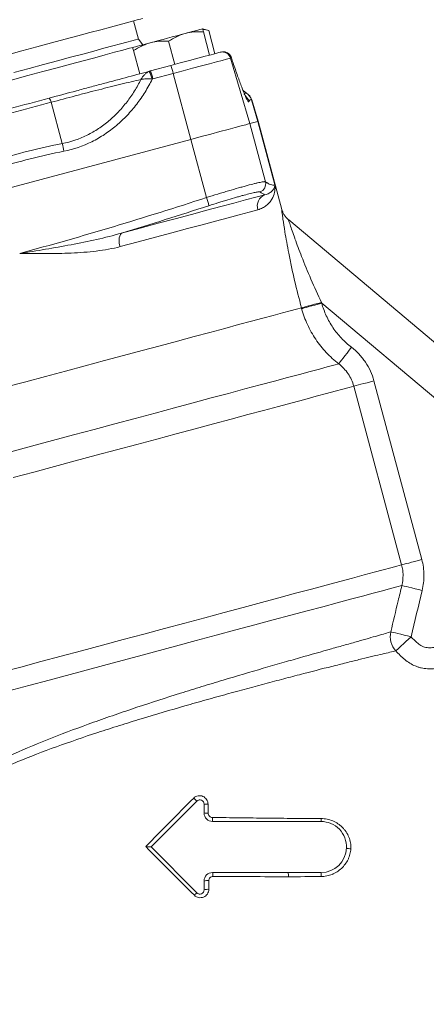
# Model space of a CAD drawing. Header units: millimetres. Extents: x -2 to 362, y -185 to 555.
# Tile 12 of 14: x 150 to 245, y 156 to 388. Entities that reach past the tile are written whole.
import ezdxf

# ---------------------------------------------------------------- set-up
doc = ezdxf.new("R2010")
doc.units = ezdxf.units.MM

msp = doc.modelspace()

# ---------------------------------------------------------------- linework, layer by layer
at = {"color": 7, "linetype": 'Continuous', "lineweight": 15}
for p, q in [((177.51, 383.36), (176.36, 387.63)), ((194.04, 385.37), (192.58, 385.76)), ((194.23, 379.58), (192.77, 385.03)), ((195.5, 379.92), (194.04, 385.37)), ((178.49, 382.01), (177.51, 383.36)), ((186.02, 377.38), (184.56, 382.83)), ((177.81, 375.18), (176.35, 380.63)), ((196.72, 380.25), (196.92, 380.3)), ((199.35, 378.94), (199.15, 378.88)), ((199.15, 378.88), (203.71, 363.49)), ((180.32, 375.85), (185.09, 377.13)), ((185.68, 375.27), (180.91, 373.99)), ((185.68, 375.27), (189.85, 359.77)), ((202.95, 370.67), (202.11, 371.27)), ((159.57, 358.78), (156.97, 368.48)), ((204.1, 369.06), (205.6, 363.99)), ((205.66, 364.01), (204.16, 369.07)), ((203.71, 363.49), (205.6, 363.99)), ((209.61, 349.04), (205.6, 363.99)), ((211.22, 343.24), (205.66, 364.01)), ((207.38, 349.8), (203.71, 363.49)), ((145.54, 347.9), (189.85, 359.77)), ((193.52, 346.08), (189.85, 359.77)), ((258.5, 302.51), (212.85, 340.82)), ((283.15, 268.77), (220.61, 321.26)), ((239.43, 259.69), (228.17, 301.71)), ((232.9, 302.98), (244.17, 260.96)), ((191.24, 204.13), (180.45, 193.34)), ((192.95, 201.34), (192.95, 203.43)), ((220.45, 199.34), (194.95, 199.34)), ((180.45, 193.34), (191.24, 182.55)), ((192.95, 183.26), (192.95, 185.34)), ((194.95, 187.34), (212.73, 187.34)), ((212.73, 187.34), (220.45, 187.34))]:
    msp.add_line(p, q, dxfattribs=at)
at = {"color": 7, "linetype": 'Continuous', "lineweight": 15, "flags": 128}
for points in [[(135, 376.55), (138.84, 377.58), (142.66, 378.6), (146.41, 379.6), (150.07, 380.59), (153.61, 381.54), (157.01, 382.45), (160.24, 383.31), (163.27, 384.12), (166.08, 384.88), (168.64, 385.56), (170.94, 386.18), (172.96, 386.72), (174.69, 387.18), (176.1, 387.56), (177.19, 387.85), (177.95, 388.06), (178.37, 388.17), (178.47, 388.2)], [(180.26, 382.46), (181.23, 382.72), (182.24, 382.99), (183.3, 383.28), (184.37, 383.56), (185.44, 383.85), (186.49, 384.13), (187.51, 384.41), (188.47, 384.66)], [(188.47, 384.66), (189.37, 384.9), (190.17, 385.12), (190.88, 385.31), (191.48, 385.47), (191.95, 385.6), (192.3, 385.69), (192.51, 385.75), (192.58, 385.76)], [(148.21, 375.51), (151.76, 376.46), (155.17, 377.38), (158.43, 378.25), (161.51, 379.08), (164.38, 379.84), (167.01, 380.55), (169.38, 381.19), (171.48, 381.75), (173.29, 382.23), (174.79, 382.64), (175.97, 382.95), (176.82, 383.18), (177.33, 383.32), (177.51, 383.36), (177.51, 383.36)], [(176.16, 381.36), (176.23, 381.38), (176.44, 381.44), (176.78, 381.53), (177.26, 381.66), (177.85, 381.82), (178.56, 382.01), (179.37, 382.23), (180.26, 382.46)], [(185.09, 377.13), (187.33, 377.73), (189.47, 378.3), (191.44, 378.83), (193.17, 379.3), (194.61, 379.68), (195.7, 379.98), (196.41, 380.17), (196.72, 380.25)], [(196.92, 380.3), (197.3, 380.37), (197.52, 380.37)], [(199.15, 378.88), (198.86, 378.81), (198.2, 378.63), (197.18, 378.35), (195.83, 377.99), (194.18, 377.55), (192.3, 377.05), (190.21, 376.49), (187.98, 375.89), (185.68, 375.27)], [(205.6, 363.99), (205.62, 364), (205.64, 364), (205.65, 364.01), (205.66, 364.01)], [(189.85, 359.77), (192.22, 360.41), (194.51, 361.02), (196.66, 361.6), (198.6, 362.12), (200.29, 362.57), (201.68, 362.94), (202.73, 363.22), (203.41, 363.41), (203.71, 363.49)], [(173.51, 337.72), (177.9, 338.9), (182.13, 340.03), (186.16, 341.11), (189.98, 342.13), (193.56, 343.09), (196.88, 343.98), (199.92, 344.8), (202.67, 345.53), (205.12, 346.19), (207.24, 346.76)], [(205.59, 343.22), (203.55, 342.67), (201.21, 342.05), (198.57, 341.34), (195.65, 340.56), (192.46, 339.7), (189.03, 338.78), (185.36, 337.8), (181.5, 336.76), (177.44, 335.68), (173.22, 334.55)], [(215.85, 320.15), (214.68, 319.84), (213.18, 319.44), (211.36, 318.95), (209.22, 318.38), (206.78, 317.72), (204.06, 316.99), (201.06, 316.19), (197.8, 315.32), (194.31, 314.38), (190.59, 313.38), (186.68, 312.34), (182.59, 311.24), (178.34, 310.1), (173.97, 308.93), (169.48, 307.73), (164.92, 306.5), (160.3, 305.27), (155.64, 304.02), (150.98, 302.77), (146.34, 301.53)], [(220.54, 321.39), (219.73, 321.17), (218.94, 320.97), (218.2, 320.77), (217.53, 320.59), (216.94, 320.44), (216.46, 320.31), (216.09, 320.21), (215.85, 320.15)], [(220.61, 321.26), (219.79, 321.03), (219, 320.81), (218.26, 320.61), (217.58, 320.42), (217, 320.26), (216.51, 320.12), (216.14, 320.02), (215.9, 319.95)], [(227.62, 310.88), (227.09, 310.19), (226.57, 309.52), (226.08, 308.89), (225.65, 308.32), (225.27, 307.83), (224.97, 307.43), (224.74, 307.14), (224.61, 306.97)], [(224.61, 306.97), (223.44, 306.66), (221.92, 306.25), (220.07, 305.75), (217.89, 305.17), (215.39, 304.5), (212.59, 303.75), (209.51, 302.92), (206.15, 302.02), (202.54, 301.06), (198.7, 300.03), (194.64, 298.94), (190.39, 297.8), (185.97, 296.62), (181.41, 295.39), (176.72, 294.14), (171.94, 292.86), (167.08, 291.56), (162.18, 290.24), (157.26, 288.92), (152.34, 287.61), (147.46, 286.3)], [(228.17, 301.71), (227.05, 301.41), (225.59, 301.02), (223.82, 300.55), (221.73, 299.99), (219.33, 299.34), (216.64, 298.62), (213.66, 297.83), (210.43, 296.96), (206.94, 296.02), (203.22, 295.03), (199.29, 293.97), (195.16, 292.87), (190.86, 291.71), (186.4, 290.52), (181.82, 289.29), (177.13, 288.03), (172.35, 286.75), (167.51, 285.46), (162.63, 284.15), (157.74, 282.84), (152.86, 281.53), (148.02, 280.24)], [(232.9, 302.98), (232.08, 302.76), (231.28, 302.54), (230.52, 302.34), (229.84, 302.16), (229.25, 302), (228.76, 301.87), (228.4, 301.77), (228.17, 301.71)], [(239.43, 259.69), (238.31, 259.39), (236.86, 259), (235.08, 258.52), (232.99, 257.96), (230.59, 257.32), (227.9, 256.6), (224.92, 255.8), (221.69, 254.93), (218.2, 254), (214.48, 253), (210.55, 251.95), (206.42, 250.84), (202.12, 249.69), (197.66, 248.5), (193.08, 247.27), (188.39, 246.01), (183.61, 244.73), (178.77, 243.43), (173.89, 242.13), (169, 240.82), (164.12, 239.51), (159.28, 238.21), (154.49, 236.93), (149.79, 235.67), (145.19, 234.44)], [(244.17, 260.96), (243.34, 260.73), (242.54, 260.52), (241.78, 260.32), (241.1, 260.13), (240.51, 259.98), (240.02, 259.85), (239.66, 259.75), (239.43, 259.69)], [(239.47, 254.84), (238.3, 254.53), (236.78, 254.12), (234.91, 253.62), (232.71, 253.03), (230.2, 252.35), (227.37, 251.6), (224.25, 250.76), (220.86, 249.85), (217.21, 248.87), (213.32, 247.83), (209.21, 246.73), (204.91, 245.58), (200.43, 244.38), (195.81, 243.14), (191.06, 241.87), (186.21, 240.57), (181.29, 239.25), (176.32, 237.92), (171.33, 236.58), (166.35, 235.25), (161.4, 233.92), (156.5, 232.61), (151.7, 231.32), (147, 230.06)], [(244.26, 253.69), (243.42, 253.9), (242.6, 254.09), (241.83, 254.27), (241.14, 254.44), (240.54, 254.58), (240.05, 254.7), (239.69, 254.79), (239.47, 254.84)], [(236.87, 243.94), (237.09, 243.88), (237.46, 243.79), (237.95, 243.68), (238.54, 243.53), (239.23, 243.37), (239.99, 243.18), (240.8, 242.99), (241.64, 242.79)], [(241.64, 242.79), (241.01, 242.21), (240.4, 241.64), (239.83, 241.11), (239.31, 240.63), (238.86, 240.22), (238.49, 239.87), (238.22, 239.62), (238.04, 239.45)]]:
    msp.add_lwpolyline(points, dxfattribs=at)
at = {"color": 8, "linetype": 'Continuous', "lineweight": 15, "flags": 128}
msp.add_lwpolyline([(136.55, 370.77), (140.37, 371.79), (144.15, 372.8), (147.87, 373.8), (151.49, 374.77), (154.99, 375.71), (158.34, 376.61), (161.51, 377.46), (164.47, 378.25), (167.2, 378.98), (169.68, 379.65), (171.88, 380.24), (173.79, 380.75), (175.39, 381.18), (176.22, 381.4)], dxfattribs=at)
at = {"color": 7, "linetype": 'Continuous', "lineweight": 15}
for centre, radius, start, end in [((197.23, 378.32), 2, 16.4732, 104.9748), ((197.44, 378.37), 2, 16.4699, 104.9782), ((197.46, 378.38), 1.98, 44.8556, 60.3203), ((197.46, 378.38), 1.99, 16.2975, 44.9495), ((168.15, 369.93), 13.22, 17.665, 26.1183), ((169.77, 371.51), 11.41, 12.6004, 22.4042), ((174.55, 372.79), 11.41, 12.6006, 22.4042), ((201.29, 368.17), 3, 17.3077, 56.4077), ((201.23, 368.21), 2.99, 16.4015, 54.9596), ((154.97, 368.1), 2.04, 10.8942, 42.2234), ((103.19, 345.73), 57.87, 11.2131, 13.0418), ((205.44, 349.28), 2, 289.0402, 14.8405), ((180.62, 341.43), 13.71, 11.5068, 19.8401), ((208.37, 344.08), 2.91, 112.8733, 197.0959), ((176.07, 335.89), 3.15, 144.5124, 205.1658), ((241.86, 242.85), 5.11, 167.7212, 221.685), ((195.91, 209.88), 7.4, 222.9889, 230.9254), ((191.95, 203.43), 1, 0, 135), ((193.66, 209.26), 5.87, 263.0385, 272.1822), ((194.95, 201.34), 2, 180, 270), ((193.67, 206.95), 5.66, 262.6333, 272.3534), ((201.1, 200.06), 6.19, 177.8914, 186.6604), ((211.43, 199.88), 9.04, 356.5696, 0.8504), ((220.45, 193.34), 6, 357.7958, 90), ((220.45, 193.34), 6, 270, 357.7958), ((227.29, 194.9), 1.98, 244.8416, 275.2958), ((194.95, 185.34), 2, 90, 180), ((193.75, 182.17), 3.27, 84.9798, 104.1783), ((192.08, 186.63), 2.95, 355.7003, 13.9483), ((206.64, 186.6), 6.14, 357.7002, 6.9796), ((202.49, 186.44), 17.98, 359.8354, 2.8611), ((191.95, 183.26), 1, 225, 0), ((193.75, 180.99), 2.4, 83.1064, 109.6184), ((195.33, 177.57), 6.44, 129.4003, 136.5617)]:
    msp.add_arc(centre, radius, start, end, dxfattribs=at)
at = {"color": 8, "linetype": 'Continuous', "lineweight": 15}
msp.add_arc((200.63, 367.79), 3, 16.675, 47.336, dxfattribs=at)
at = {"color": 7, "linetype": 'Continuous', "lineweight": 15}
for points, knots in [([(188.47, 384.66), (188.12, 384.57), (187.78, 384.46), (187.1, 384.21), (186.77, 384.07), (185.8, 383.6), (185.17, 383.23), (184.56, 382.83)], [0, 0, 0, 0, 0.25, 0.25, 0.5, 0.5, 1, 1, 1, 1]), ([(192.77, 385.03), (192.04, 385.07), (191.32, 385.08), (189.88, 384.97), (189.17, 384.85), (188.47, 384.66)], [0, 0, 0, 0, 0.5, 0.5, 1, 1, 1, 1]), ([(192.58, 385.76), (192.58, 385.76), (192.58, 385.75), (192.6, 385.68), (192.61, 385.63), (192.67, 385.44), (192.71, 385.25), (192.77, 385.03)], [0, 0, 0, 0, 0.25, 0.25, 0.5, 0.5, 1, 1, 1, 1]), ([(194.04, 385.37), (193.6, 385.5), (193.11, 385.63), (192.66, 385.59), (192.63, 385.58)], [0, 0, 0, 0, 0.915938, 1, 1, 1, 1]), ([(180.26, 382.46), (179.91, 382.37), (179.57, 382.26), (178.89, 382.01), (178.56, 381.87), (177.59, 381.4), (176.96, 381.03), (176.35, 380.63)], [0, 0, 0, 0, 0.25, 0.25, 0.5, 0.5, 1, 1, 1, 1]), ([(184.56, 382.83), (183.83, 382.87), (183.11, 382.88), (181.67, 382.77), (180.96, 382.65), (180.26, 382.46)], [0, 0, 0, 0, 0.5, 0.5, 1, 1, 1, 1]), ([(176.16, 381.36), (176.16, 381.36), (176.16, 381.35), (176.18, 381.28), (176.19, 381.23), (176.24, 381.04), (176.29, 380.85), (176.35, 380.63)], [0, 0, 0, 0, 0.25, 0.25, 0.5, 0.5, 1, 1, 1, 1]), ([(198.86, 379.77), (198.75, 379.87), (198.48, 380.12), (198.04, 380.33), (197.71, 380.33), (197.62, 380.33)], [0, 0, 0, 0, 0.312666, 0.799821, 1, 1, 1, 1]), ([(199.33, 378.99), (199.31, 379.06), (199.23, 379.35), (199.05, 379.65), (198.84, 379.79), (198.82, 379.8)], [0, 0, 0, 0, 0.240943, 0.923071, 1, 1, 1, 1]), ([(202.7, 369.85), (202.63, 369.98), (202.39, 370.49), (201.78, 372.08), (200.86, 374.58), (200.01, 377.01), (199.49, 378.55), (199.36, 378.93)], [0, 0, 0, 0, 0.092861, 0.347057, 0.626417, 0.905952, 1, 1, 1, 1]), ([(156.48, 369.47), (158.64, 370.04), (160.78, 370.62), (163.97, 371.47), (165.03, 371.76), (166.61, 372.18), (167.14, 372.32), (168.18, 372.6), (168.69, 372.74), (171.24, 373.42), (173.2, 373.95), (176, 374.7), (176.91, 374.94), (178.66, 375.41), (179.51, 375.64), (180.32, 375.85)], [0, 0, 0, 0, 0.25, 0.25, 0.375, 0.375, 0.4375, 0.4375, 0.5, 0.5, 0.75, 0.75, 0.875, 0.875, 1, 1, 1, 1]), ([(180.02, 375.76), (179.83, 375.68), (179.64, 375.57), (179.27, 375.32), (179.09, 375.17), (178.76, 374.84), (178.61, 374.66), (178.4, 374.37), (178.33, 374.27), (178.2, 374.06), (178.14, 373.95), (178.09, 373.84)], [0, 0, 0, 0, 0.25, 0.25, 0.5, 0.5, 0.75, 0.75, 0.875, 0.875, 1, 1, 1, 1]), ([(180.02, 375.76), (180.07, 375.77), (180.11, 375.79), (180.15, 375.8), (180.2, 375.82), (180.26, 375.84), (180.32, 375.85)], [0, 0, 0, 0, 0.0001504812, 0.0001504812, 0.0001504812, 0.0003577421, 0.0003577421, 0.0003577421, 0.0003577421]), ([(178.09, 373.84), (177.35, 373.68), (176.59, 373.5), (175.01, 373.13), (174.2, 372.94), (171.71, 372.33), (169.98, 371.9), (167.26, 371.21), (166.33, 370.97), (164.48, 370.48), (163.55, 370.24), (160.74, 369.5), (158.86, 369), (156.97, 368.48)], [0, 0, 0, 0, 0.125, 0.125, 0.25, 0.25, 0.5, 0.5, 0.625, 0.625, 0.75, 0.75, 1, 1, 1, 1]), ([(159.57, 358.78), (161.61, 359.19), (163.55, 359.85), (165.87, 360.99), (166.33, 361.24), (167.23, 361.75), (167.66, 362.02), (168.95, 362.87), (169.77, 363.48), (171.34, 364.8), (172.09, 365.51), (173.51, 367.01), (174.18, 367.8), (175.43, 369.43), (176.02, 370.27), (177.11, 372.02), (177.62, 372.92), (178.09, 373.84)], [0, 0, 0, 0, 0.25, 0.25, 0.3125, 0.3125, 0.375, 0.375, 0.5, 0.5, 0.625, 0.625, 0.75, 0.75, 0.875, 0.875, 1, 1, 1, 1]), ([(180.75, 373.95), (180.23, 372.91), (179.66, 371.89), (178.44, 369.92), (177.78, 368.97), (176.38, 367.14), (175.63, 366.26), (174.44, 364.99), (174.02, 364.58), (173.18, 363.78), (172.75, 363.4), (171.42, 362.28), (170.5, 361.58), (169.06, 360.63), (168.57, 360.33), (167.56, 359.75), (167.05, 359.47), (164.43, 358.18), (162.25, 357.43), (159.96, 356.98)], [0, 0, 0, 0, 0.125, 0.125, 0.25, 0.25, 0.375, 0.375, 0.4375, 0.4375, 0.5, 0.5, 0.625, 0.625, 0.6875, 0.6875, 0.75, 0.75, 1, 1, 1, 1]), ([(180.75, 373.95), (180.51, 373.98), (180.27, 374), (179.79, 374.02), (179.56, 374.02), (179.1, 374), (178.88, 373.98), (178.57, 373.94), (178.47, 373.92), (178.27, 373.89), (178.18, 373.87), (178.09, 373.84)], [0, 0, 0, 0, 0.25, 0.25, 0.5, 0.5, 0.75, 0.75, 0.875, 0.875, 1, 1, 1, 1]), ([(180.91, 373.99), (180.88, 373.99), (180.85, 373.98), (180.82, 373.97), (180.79, 373.96), (180.77, 373.95), (180.75, 373.95)], [0, 0, 0, 0, 0.0000940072, 0.0000940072, 0.0000940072, 0.0001622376, 0.0001622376, 0.0001622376, 0.0001622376]), ([(202.34, 370.25), (202.4, 370.45), (202.48, 370.58), (202.69, 370.72), (202.81, 370.73), (202.95, 370.66)], [0, 0, 0, 0, 0.5, 0.5, 1, 1, 1, 1]), ([(156.97, 368.48), (153.9, 367.66), (150.82, 366.84), (144.65, 365.19), (138.49, 363.54), (132.33, 361.88), (126.16, 360.23), (123.09, 359.41), (120.01, 358.58)], [0, 0, 0, 0, 0.25, 0.25, 0.5, 0.75, 0.75, 1, 1, 1, 1]), ([(202.86, 369.57), (202.85, 369.58), (202.85, 369.58), (202.75, 369.78), (202.63, 370.04), (202.58, 370.16)], [0, 0, 0, 0, 0.229309, 0.643595, 1, 1, 1, 1]), ([(143.6, 354.76), (146.23, 355.56), (148.87, 356.3), (154.2, 357.65), (156.87, 358.25), (159.57, 358.78)], [0, 0, 0, 0, 0.5, 0.5, 1, 1, 1, 1]), ([(193.52, 346.08), (194.41, 346.37), (195.29, 346.64), (196.58, 347.03), (197.01, 347.16), (197.85, 347.42), (198.27, 347.54), (199.5, 347.91), (200.28, 348.13), (201.38, 348.44), (201.74, 348.54), (202.43, 348.73), (202.76, 348.83), (203.71, 349.08), (204.29, 349.23), (205.05, 349.42), (205.29, 349.47), (205.73, 349.57), (205.93, 349.62), (206.48, 349.73), (206.77, 349.78), (207.09, 349.82), (207.18, 349.82), (207.31, 349.82), (207.36, 349.81), (207.38, 349.8)], [0, 0, 0, 0, 0.125, 0.125, 0.1875, 0.1875, 0.25, 0.25, 0.375, 0.375, 0.4375, 0.4375, 0.5, 0.5, 0.625, 0.625, 0.6875, 0.6875, 0.75, 0.75, 0.875, 0.875, 0.9375, 0.9375, 1, 1, 1, 1]), ([(207.38, 349.8), (207.8, 349.5), (208.2, 349.27), (208.94, 348.99), (209.29, 348.96), (209.61, 349.04)], [0, 0, 0, 0, 0.5, 0.5, 1, 1, 1, 1]), ([(206.1, 347.39), (206.07, 347.41), (206.03, 347.42), (205.92, 347.42), (205.84, 347.42), (205.56, 347.4), (205.31, 347.36), (204.83, 347.26), (204.65, 347.22), (204.27, 347.14), (204.06, 347.09), (203.4, 346.93), (202.9, 346.8), (202.07, 346.58), (201.78, 346.5), (201.18, 346.33), (200.87, 346.24), (199.92, 345.97), (199.24, 345.77), (198.18, 345.46), (197.81, 345.34), (197.08, 345.12), (196.71, 345.01), (195.59, 344.66), (194.83, 344.42), (194.06, 344.17)], [0, 0, 0, 0, 0.0625, 0.0625, 0.125, 0.125, 0.25, 0.25, 0.3125, 0.3125, 0.375, 0.375, 0.5, 0.5, 0.5625, 0.5625, 0.625, 0.625, 0.75, 0.75, 0.8125, 0.8125, 0.875, 0.875, 1, 1, 1, 1]), ([(205.59, 343.22), (205.99, 343.33), (206.35, 343.47), (207.01, 343.81), (207.31, 344), (207.85, 344.43), (208.1, 344.66), (208.53, 345.15), (208.71, 345.41), (209.19, 346.21), (209.41, 346.77), (209.59, 347.62), (209.62, 347.9), (209.64, 348.33), (209.64, 348.47), (209.63, 348.76), (209.62, 348.9), (209.61, 349.04)], [0, 0, 0, 0, 0.125, 0.125, 0.25, 0.25, 0.375, 0.375, 0.5, 0.5, 0.75, 0.75, 0.875, 0.875, 0.9375, 0.9375, 1, 1, 1, 1]), ([(207.24, 346.76), (207.64, 346.82), (207.97, 346.95), (208.55, 347.27), (208.78, 347.46), (209.16, 347.88), (209.31, 348.1), (209.52, 348.57), (209.58, 348.8), (209.61, 349.04)], [0, 0, 0, 0, 0.25, 0.25, 0.5, 0.5, 0.75, 0.75, 1, 1, 1, 1]), ([(149.55, 332.95), (156.94, 334.93), (164.3, 337.03), (178.95, 341.43), (186.24, 343.73), (193.52, 346.08)], [0, 0, 0, 0, 0.5, 0.5, 1, 1, 1, 1]), ([(212.85, 340.82), (212.84, 340.83), (212.58, 341.01), (212.2, 341.43), (211.74, 342.05), (211.44, 342.65), (211.28, 343.04), (211.23, 343.23), (211.22, 343.24)], [0, 0, 0, 0, 0.019199, 0.310196, 0.570959, 0.798841, 0.989507, 1, 1, 1, 1]), ([(173.51, 337.72), (171.57, 337.16), (169.61, 336.67), (165.65, 335.78), (163.66, 335.37), (159.65, 334.61), (157.64, 334.26), (153.6, 333.58), (151.58, 333.26), (149.55, 332.95)], [0, 0, 0, 0, 0.25, 0.25, 0.5, 0.5, 0.75, 0.75, 1, 1, 1, 1]), ([(173.22, 334.55), (172.31, 334.3), (171.38, 334.1), (169.5, 333.76), (168.55, 333.62), (166.62, 333.38), (165.65, 333.29), (163.67, 333.13), (162.68, 333.07), (159.69, 332.94), (157.68, 332.91), (154.65, 332.9), (153.63, 332.9), (152.11, 332.92), (151.6, 332.92), (150.57, 332.93), (150.06, 332.94), (149.55, 332.95)], [0, 0, 0, 0, 0.125, 0.125, 0.25, 0.25, 0.375, 0.375, 0.5, 0.5, 0.75, 0.75, 0.875, 0.875, 0.9375, 0.9375, 1, 1, 1, 1]), ([(224.61, 306.97), (223.56, 307.79), (222.58, 308.68), (220.78, 310.61), (219.96, 311.64), (218.84, 313.3), (218.49, 313.87), (217.84, 315.03), (217.54, 315.62), (216.71, 317.42), (216.26, 318.67), (215.9, 319.95)], [0, 0, 0, 0, 0.25, 0.25, 0.5, 0.5, 0.625, 0.625, 0.75, 0.75, 1, 1, 1, 1]), ([(220.61, 321.26), (220.89, 320.23), (221.26, 319.23), (221.92, 317.79), (222.17, 317.32), (222.69, 316.39), (222.97, 315.94), (223.87, 314.61), (224.53, 313.78), (225.98, 312.25), (226.77, 311.53), (227.62, 310.88)], [0, 0, 0, 0, 0.25, 0.25, 0.375, 0.375, 0.5, 0.5, 0.75, 0.75, 1, 1, 1, 1]), ([(227.62, 310.88), (228.26, 310.39), (228.86, 309.84), (229.69, 308.97), (229.95, 308.66), (230.45, 308.03), (230.69, 307.7), (231.37, 306.69), (231.76, 305.99), (232.42, 304.52), (232.69, 303.77), (232.9, 302.98)], [0, 0, 0, 0, 0.25, 0.25, 0.375, 0.375, 0.5, 0.5, 0.75, 0.75, 1, 1, 1, 1]), ([(228.17, 301.71), (227.89, 302.76), (227.44, 303.74), (226.53, 305.09), (226.19, 305.51), (225.45, 306.28), (225.05, 306.64), (224.61, 306.97)], [0, 0, 0, 0, 0.5, 0.5, 0.75, 0.75, 1, 1, 1, 1]), ([(239.47, 254.84), (239.67, 255.64), (239.76, 256.44), (239.75, 257.66), (239.73, 258.07), (239.62, 258.89), (239.53, 259.29), (239.43, 259.69)], [0, 0, 0, 0, 0.5, 0.5, 0.75, 0.75, 1, 1, 1, 1]), ([(244.17, 260.96), (244.33, 260.36), (244.45, 259.76), (244.61, 258.54), (244.66, 257.93), (244.68, 256.1), (244.55, 254.89), (244.26, 253.69)], [0, 0, 0, 0, 0.25, 0.25, 0.5, 0.5, 1, 1, 1, 1]), ([(236.87, 243.94), (237.45, 246.37), (238.03, 248.8), (238.61, 251.23), (238.9, 252.43), (239.19, 253.64), (239.47, 254.84)], [0.00250087, 0.00250087, 0.00250087, 0.00250087, 0.01, 0.01, 0.01, 0.0137116, 0.0137116, 0.0137116, 0.0137116]), ([(241.64, 242.79), (241.92, 242.48), (242.21, 242.18), (242.82, 241.61), (243.13, 241.33), (243.79, 240.83), (244.14, 240.61), (244.93, 240.3), (245.33, 240.23), (245.96, 240.19), (246.17, 240.19), (246.58, 240.21), (246.79, 240.23), (247.4, 240.31), (247.81, 240.39), (248.62, 240.58), (249.02, 240.71), (249.8, 240.98), (250.18, 241.13), (251.32, 241.61), (252.06, 241.97), (253.52, 242.74), (254.24, 243.15), (255.67, 243.96), (256.39, 244.37), (257.84, 245.17), (258.57, 245.56), (260.04, 246.32), (260.78, 246.68), (262.26, 247.43), (262.99, 247.81), (265.17, 249), (266.58, 249.85), (269.39, 251.6), (270.78, 252.49), (273.55, 254.3), (274.93, 255.21), (276.32, 256.11)], [0, 0, 0, 0, 0.03125, 0.03125, 0.0625, 0.0625, 0.09375, 0.09375, 0.125, 0.125, 0.140625, 0.140625, 0.15625, 0.15625, 0.1875, 0.1875, 0.21875, 0.21875, 0.25, 0.25, 0.3125, 0.3125, 0.375, 0.375, 0.4375, 0.4375, 0.5, 0.5, 0.5625, 0.5625, 0.625, 0.625, 0.75, 0.75, 0.875, 0.875, 1, 1, 1, 1]), ([(279.03, 251.98), (277.41, 250.91), (275.78, 249.84), (272.53, 247.72), (270.89, 246.67), (268.4, 245.16), (267.56, 244.67), (265.87, 243.72), (265.01, 243.27), (263.28, 242.38), (262.4, 241.95), (261.11, 241.28), (260.68, 241.06), (259.82, 240.59), (259.4, 240.36), (257.28, 239.17), (255.61, 238.18), (252.99, 236.91), (252.11, 236.53), (250.28, 235.88), (249.33, 235.62), (247.9, 235.37), (247.42, 235.31), (246.45, 235.24), (245.96, 235.24), (244.98, 235.3), (244.5, 235.37), (243.8, 235.52), (243.56, 235.59), (243.1, 235.73), (242.86, 235.82), (242.19, 236.1), (241.76, 236.32), (240.93, 236.83), (240.54, 237.12), (239.4, 238.05), (238.71, 238.74), (238.04, 239.45)], [0, 0, 0, 0, 0.125, 0.125, 0.25, 0.25, 0.3125, 0.3125, 0.375, 0.375, 0.4375, 0.4375, 0.46875, 0.46875, 0.5, 0.5, 0.625, 0.625, 0.6875, 0.6875, 0.75, 0.75, 0.78125, 0.78125, 0.8125, 0.8125, 0.84375, 0.84375, 0.859375, 0.859375, 0.875, 0.875, 0.90625, 0.90625, 0.9375, 0.9375, 1, 1, 1, 1]), ([(122.69, 200.23), (122.82, 200.34), (122.96, 200.46), (123.27, 200.73), (123.44, 200.88), (124, 201.34), (124.42, 201.69), (125.88, 202.84), (127.09, 203.73), (128.91, 204.99), (129.3, 205.24), (130.09, 205.77), (130.51, 206.04), (131.8, 206.85), (132.71, 207.41), (135.63, 209.13), (137.82, 210.32), (140.87, 211.86), (141.5, 212.17), (142.77, 212.79), (143.42, 213.1), (145.4, 214.03), (146.77, 214.65), (151, 216.52), (154, 217.76), (160.35, 220.26), (163.61, 221.48), (168.61, 223.26), (170.29, 223.85), (172.84, 224.73), (173.7, 225.03), (175.41, 225.61), (176.28, 225.9), (180.6, 227.34), (184.02, 228.44), (189.09, 230.03), (190.77, 230.55), (193.28, 231.32), (194.11, 231.57), (195.77, 232.08), (196.6, 232.33), (200.7, 233.56), (203.84, 234.49), (208.34, 235.8), (209.81, 236.22), (211.96, 236.84), (212.66, 237.04), (214.06, 237.44), (214.75, 237.64), (218.14, 238.6), (220.62, 239.3), (224.04, 240.27), (225.12, 240.57), (226.66, 241.01), (227.17, 241.15), (228.14, 241.42), (228.62, 241.56), (230.91, 242.21), (232.47, 242.65), (235.07, 243.4), (236.1, 243.71), (236.87, 243.94)], [0, 0, 0, 0, 0.015625, 0.015625, 0.03125, 0.03125, 0.0625, 0.0625, 0.125, 0.125, 0.140625, 0.140625, 0.15625, 0.15625, 0.1875, 0.1875, 0.25, 0.25, 0.265625, 0.265625, 0.28125, 0.28125, 0.3125, 0.3125, 0.375, 0.375, 0.4375, 0.4375, 0.46875, 0.46875, 0.484375, 0.484375, 0.5, 0.5, 0.5625, 0.5625, 0.59375, 0.59375, 0.609375, 0.609375, 0.625, 0.625, 0.6875, 0.6875, 0.71875, 0.71875, 0.734375, 0.734375, 0.75, 0.75, 0.8125, 0.8125, 0.84375, 0.84375, 0.859375, 0.859375, 0.875, 0.875, 0.9375, 0.9375, 1, 1, 1, 1]), ([(238.04, 239.45), (237.25, 239.27), (236.18, 239.03), (233.52, 238.41), (231.93, 238.03), (229.62, 237.46), (229.14, 237.35), (228.16, 237.1), (227.65, 236.98), (226.1, 236.59), (225.01, 236.32), (221.59, 235.46), (219.1, 234.82), (215.72, 233.95), (215.03, 233.77), (213.63, 233.41), (212.93, 233.22), (210.78, 232.66), (209.32, 232.27), (204.82, 231.08), (201.69, 230.23), (197.6, 229.11), (196.77, 228.88), (195.11, 228.42), (194.28, 228.18), (191.78, 227.48), (190.1, 227.01), (185.03, 225.55), (181.62, 224.55), (177.3, 223.23), (176.43, 222.97), (174.71, 222.43), (173.86, 222.17), (171.31, 221.36), (169.62, 220.82), (164.62, 219.18), (161.36, 218.06), (154.99, 215.75), (151.98, 214.59), (147.73, 212.85), (146.36, 212.27), (144.37, 211.39), (143.72, 211.1), (142.43, 210.51), (141.8, 210.22), (138.74, 208.76), (136.54, 207.63), (133.6, 205.99), (132.68, 205.45), (131.39, 204.67), (130.97, 204.41), (130.17, 203.9), (129.79, 203.66), (127.95, 202.45), (126.74, 201.58), (125.27, 200.47), (124.84, 200.13), (124.28, 199.67), (124.11, 199.53), (123.8, 199.27), (123.65, 199.15), (123.53, 199.04)], [0, 0, 0, 0, 0.0625, 0.0625, 0.125, 0.125, 0.140625, 0.140625, 0.15625, 0.15625, 0.1875, 0.1875, 0.25, 0.25, 0.265625, 0.265625, 0.28125, 0.28125, 0.3125, 0.3125, 0.375, 0.375, 0.390625, 0.390625, 0.40625, 0.40625, 0.4375, 0.4375, 0.5, 0.5, 0.515625, 0.515625, 0.53125, 0.53125, 0.5625, 0.5625, 0.625, 0.625, 0.6875, 0.6875, 0.71875, 0.71875, 0.734375, 0.734375, 0.75, 0.75, 0.8125, 0.8125, 0.84375, 0.84375, 0.859375, 0.859375, 0.875, 0.875, 0.9375, 0.9375, 0.96875, 0.96875, 0.984375, 0.984375, 1, 1, 1, 1]), ([(179.21, 193.43), (181.07, 195.3), (182.95, 197.2), (186.71, 201.01), (188.6, 202.92), (190.49, 204.83)], [0, 0, 0, 0, 0.5, 0.5, 1, 1, 1, 1]), ([(190.49, 204.83), (190.63, 204.97), (190.79, 205.09), (191.13, 205.28), (191.32, 205.34), (191.7, 205.41), (191.9, 205.42), (192.29, 205.37), (192.48, 205.32), (192.84, 205.17), (193.01, 205.06), (193.3, 204.81), (193.44, 204.66), (193.65, 204.33), (193.74, 204.15), (193.85, 203.78), (193.88, 203.59), (193.88, 203.39)], [0, 0, 0, 0, 0.125, 0.125, 0.25, 0.25, 0.375, 0.375, 0.5, 0.5, 0.625, 0.625, 0.75, 0.75, 0.875, 0.875, 1, 1, 1, 1]), ([(193.91, 201.3), (193.91, 201.03), (194.02, 200.78), (194.29, 200.5), (194.41, 200.42), (194.65, 200.32), (194.78, 200.29), (194.91, 200.29)], [0, 0, 0, 0, 0.5, 0.5, 0.75, 0.75, 1, 1, 1, 1]), ([(194.91, 200.29), (197.04, 200.26), (199.17, 200.23), (203.42, 200.18), (205.55, 200.15), (209.81, 200.1), (211.94, 200.08), (216.2, 200.04), (218.33, 200.03), (220.46, 200.02)], [0, 0, 0, 0, 0.25, 0.25, 0.5, 0.5, 0.75, 0.75, 1, 1, 1, 1]), ([(220.46, 200.02), (220.94, 200.01), (221.41, 199.97), (222.33, 199.78), (222.78, 199.64), (223.64, 199.28), (224.05, 199.07), (224.63, 198.68), (224.82, 198.54), (225.17, 198.25), (225.34, 198.1), (225.67, 197.78), (225.82, 197.61), (226.11, 197.25), (226.25, 197.07), (226.63, 196.49), (226.84, 196.09), (227.18, 195.23), (227.31, 194.78), (227.46, 193.87), (227.49, 193.4), (227.47, 192.93)], [0, 0, 0, 0, 0.125, 0.125, 0.25, 0.25, 0.375, 0.375, 0.4375, 0.4375, 0.5, 0.5, 0.5625, 0.5625, 0.625, 0.625, 0.75, 0.75, 0.875, 0.875, 1, 1, 1, 1]), ([(190.65, 182), (188.73, 183.9), (186.82, 185.8), (183, 189.6), (181.1, 191.51), (179.21, 193.43)], [0, 0, 0, 0, 0.5, 0.5, 1, 1, 1, 1]), ([(180.44, 193.35), (180.43, 193.36), (180.38, 193.37), (180.22, 193.39), (180.11, 193.4), (179.88, 193.41), (179.75, 193.41), (179.49, 193.42), (179.35, 193.42), (179.21, 193.43)], [0, 0, 0, 0, 0.25, 0.25, 0.5, 0.5, 0.75, 0.75, 1, 1, 1, 1]), ([(227.47, 192.93), (227.45, 192.49), (227.38, 192.06), (227.21, 191.43), (227.15, 191.23), (227, 190.82), (226.91, 190.61), (226.62, 190.02), (226.39, 189.64), (225.87, 188.94), (225.58, 188.61), (224.93, 188.01), (224.59, 187.74), (224.03, 187.39), (223.84, 187.28), (223.45, 187.08), (223.25, 186.98), (222.64, 186.74), (222.22, 186.62), (221.35, 186.44), (220.91, 186.4), (220.47, 186.39)], [0, 0, 0, 0, 0.125, 0.125, 0.1875, 0.1875, 0.25, 0.25, 0.375, 0.375, 0.5, 0.5, 0.625, 0.625, 0.6875, 0.6875, 0.75, 0.75, 0.875, 0.875, 1, 1, 1, 1]), ([(195.03, 186.41), (194.77, 186.41), (194.51, 186.31), (194.23, 186.03), (194.16, 185.93), (194.06, 185.69), (194.03, 185.56), (194.04, 185.43)], [0, 0, 0, 0, 0.5, 0.5, 0.75, 0.75, 1, 1, 1, 1]), ([(212.77, 186.35), (209.81, 186.35), (206.85, 186.36), (200.94, 186.38), (197.98, 186.39), (195.03, 186.41)], [0, 0, 0, 0, 0.5, 0.5, 1, 1, 1, 1]), ([(194.04, 183.38), (194.04, 183.18), (194.02, 182.99), (193.9, 182.62), (193.82, 182.44), (193.6, 182.13), (193.47, 181.98), (193.17, 181.74), (193, 181.64), (192.46, 181.42), (192.06, 181.38), (191.48, 181.5), (191.3, 181.56), (190.95, 181.75), (190.79, 181.86), (190.65, 182)], [0, 0, 0, 0, 0.125, 0.125, 0.25, 0.25, 0.375, 0.375, 0.5, 0.5, 0.75, 0.75, 0.875, 0.875, 1, 1, 1, 1]), ([(154.23, 142.11), (152.96, 142.84), (151.71, 143.61), (149.26, 145.23), (148.07, 146.07), (145.77, 147.86), (144.66, 148.79), (142.53, 150.77), (141.51, 151.81), (140.06, 153.47), (139.58, 154.04), (138.68, 155.2), (138.24, 155.78), (137, 157.58), (136.23, 158.81), (134.82, 161.34), (134.16, 162.64), (132.92, 165.27), (132.33, 166.6), (131.76, 167.95)], [0, 0, 0, 0, 0.125, 0.125, 0.25, 0.25, 0.375, 0.375, 0.5, 0.5, 0.5625, 0.5625, 0.625, 0.625, 0.75, 0.75, 0.875, 0.875, 1, 1, 1, 1]), ([(134.57, 168.86), (135, 167.54), (135.44, 166.24), (136.41, 163.67), (136.93, 162.41), (138.11, 159.94), (138.76, 158.74), (139.87, 157), (140.26, 156.43), (141.1, 155.32), (141.54, 154.77), (142.93, 153.2), (143.91, 152.23), (145.99, 150.44), (147.08, 149.61), (149.35, 148.06), (150.53, 147.34), (152.96, 146), (154.2, 145.37), (155.47, 144.79)], [0, 0, 0, 0, 0.125, 0.125, 0.25, 0.25, 0.375, 0.375, 0.4375, 0.4375, 0.5, 0.5, 0.625, 0.625, 0.75, 0.75, 0.875, 0.875, 1, 1, 1, 1])]:
    msp.add_open_spline(points, degree=3, knots=knots, dxfattribs=at)
for points in [[(199.36, 378.93), (199.36, 378.94), (199.36, 378.94), (199.35, 378.94)], [(119.95, 359.68), (126.04, 361.31), (138.21, 364.57), (150.39, 367.83), (156.48, 369.47)], [(204.1, 369.06), (203.82, 369.18), (203.62, 369.05), (203.5, 368.65)], [(159.96, 356.98), (154.63, 355.92), (149.37, 354.59), (144.17, 353)], [(207.24, 346.76), (206.88, 346.89), (206.5, 347.12), (206.1, 347.39)], [(194.06, 344.17), (187.23, 341.95), (180.38, 339.79), (173.51, 337.72)], [(215.9, 319.95), (215.88, 320.02), (215.86, 320.09), (215.85, 320.15)], [(220.54, 321.39), (220.56, 321.35), (220.58, 321.3), (220.61, 321.26)], [(244.26, 253.69), (243.39, 250.06), (242.51, 246.42), (241.64, 242.79)], [(193.88, 203.39), (193.89, 202.69), (193.9, 202), (193.91, 201.3)], [(194.04, 185.43), (194.04, 184.74), (194.04, 184.06), (194.04, 183.38)], [(220.47, 186.39), (217.9, 186.37), (215.34, 186.35), (212.77, 186.35)]]:
    msp.add_open_spline(points, degree=3, dxfattribs=at)
at = {"color": 8, "linetype": 'Continuous', "lineweight": 15}
for points, knots in [([(203.5, 368.65), (203.46, 368.61), (203.37, 368.53), (203.1, 368.94), (202.82, 369.57), (202.7, 369.85)], [0, 0, 0, 0, 0.361403, 0.722865, 1, 1, 1, 1]), ([(215.85, 320.15), (215.29, 322.29), (214.46, 325.52), (213.5, 329.81), (212.88, 332.84), (212.36, 335.6), (211.89, 338.37), (211.56, 340.53), (211.32, 342.28), (211.19, 343.34), (211.2, 343.26), (211.2, 343.24)], [0, 0, 0, 0, 0.218957, 0.3318237, 0.4446186, 0.539049, 0.6349529, 0.7693687, 0.823208, 0.938699, 1, 1, 1, 1]), ([(212.82, 340.78), (212.81, 340.81), (212.8, 340.85), (212.89, 340.56), (213.13, 339.81), (213.65, 338.27), (214.06, 337.1), (214.53, 335.79), (215.05, 334.37), (216.27, 331.21), (218.06, 326.84), (219.71, 323.22), (220.54, 321.39)], [0, 0, 0, 0, 0.033507, 0.052879, 0.155249, 0.239185, 0.326798, 0.334483, 0.430188, 0.527306, 0.760779, 1, 1, 1, 1])]:
    msp.add_open_spline(points, degree=3, knots=knots, dxfattribs=at)

doc.saveas('drawing.dxf')
